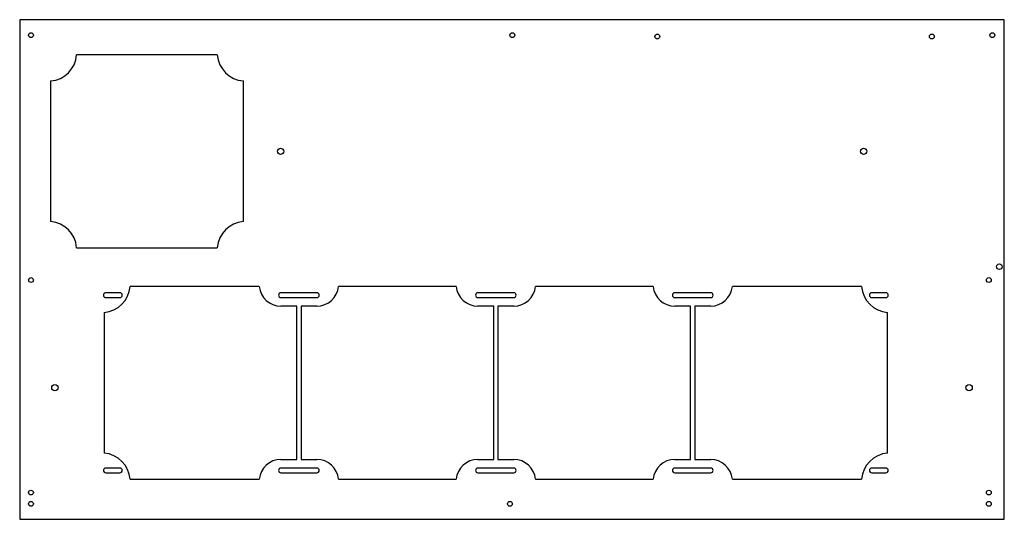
# Model space of a CAD drawing. Header units: millimetres. Extents: x 0 to 700, y -4 to 351.
import ezdxf

# ---------------------------------------------------------------- set-up
doc = ezdxf.new("R2010")
doc.units = ezdxf.units.MM

msp = doc.modelspace()

# ---------------------------------------------------------------- linework, layer by layer
at = {"color": 7, "linetype": 'Continuous', "lineweight": 25}
for p, q in [((0, 351), (0, -4)), ((700, 351), (0, 351)), ((700, -4), (700, 351)), ((140.5, 326), (40.5, 326)), ((22, 307.5), (22, 207.5)), ((159, 207.5), (159, 307.5)), ((40.5, 189), (140.5, 189)), ((170.32, 161.5), (78.5, 161.5)), ((310.32, 161.5), (226.68, 161.5)), ((450.32, 161.5), (366.68, 161.5)), ((598.5, 161.5), (506.68, 161.5)), ((71.25, 156.95), (61.25, 156.95)), ((211.25, 156.95), (185.75, 156.95)), ((351.25, 156.95), (325.75, 156.95)), ((491.25, 156.95), (465.75, 156.95)), ((615.75, 156.95), (605.75, 156.95)), ((61.25, 153.55), (71.25, 153.55)), ((185.75, 153.55), (211.25, 153.55)), ((197, 147.5), (185.75, 147.5)), ((197, 38.5), (197, 147.5)), ((211.25, 147.5), (200, 147.5)), ((200, 147.5), (200, 38.5)), ((325.75, 153.55), (351.25, 153.55)), ((337, 147.5), (325.75, 147.5)), ((337, 38.5), (337, 147.5)), ((351.25, 147.5), (340, 147.5)), ((340, 147.5), (340, 38.5)), ((465.75, 153.55), (491.25, 153.55)), ((477, 147.5), (465.75, 147.5)), ((477, 38.5), (477, 147.5)), ((491.25, 147.5), (480, 147.5)), ((480, 147.5), (480, 38.5)), ((605.75, 153.55), (615.75, 153.55)), ((60, 143), (60, 43)), ((617, 43), (617, 143)), ((185.75, 38.5), (197, 38.5)), ((200, 38.5), (211.25, 38.5)), ((325.75, 38.5), (337, 38.5)), ((340, 38.5), (351.25, 38.5)), ((465.75, 38.5), (477, 38.5)), ((480, 38.5), (491.25, 38.5)), ((71.25, 32.45), (61.25, 32.45)), ((61.25, 29.05), (71.25, 29.05)), ((211.25, 32.45), (185.75, 32.45)), ((185.75, 29.05), (211.25, 29.05)), ((351.25, 32.45), (325.75, 32.45)), ((325.75, 29.05), (351.25, 29.05)), ((491.25, 32.45), (465.75, 32.45)), ((465.75, 29.05), (491.25, 29.05)), ((615.75, 32.45), (605.75, 32.45)), ((605.75, 29.05), (615.75, 29.05)), ((78.5, 24.5), (170.32, 24.5)), ((226.68, 24.5), (310.32, 24.5)), ((366.68, 24.5), (450.32, 24.5)), ((506.68, 24.5), (598.5, 24.5)), ((0, -4), (700, -4))]:
    msp.add_line(p, q, dxfattribs=at)
for centre, radius in [((8, 340), 1.7), ((350.25, 340), 1.7), ((453.3, 339.05), 1.7), ((648.5, 339.05), 1.7), ((691.5, 340), 1.7), ((185.5, 257.5), 2.25), ((600, 257.5), 2.25), ((696.5, 175.5), 2), ((8, 166), 1.7), ((689, 166), 1.7), ((25, 89.5), 2.25), ((675, 89.5), 2.25), ((8, 15), 1.7), ((689, 15), 1.7), ((8, 7), 1.7), ((348.5, 7), 1.7), ((689, 7), 1.7)]:
    msp.add_circle(centre, radius, dxfattribs=at)
for centre, radius, start, end in [((20.5, 327.5), 20.06, 274.28915, 355.71085), ((160.5, 327.5), 20.06, 184.28915, 265.71085), ((20.5, 187.5), 20.06, 4.28915, 85.71085), ((160.5, 187.5), 20.06, 94.28915, 175.71085), ((58.5, 163), 20.06, 274.28915, 355.71085), ((185.75, 163), 15.5, 185.55344, 270), ((211.25, 163), 15.5, 270, 354.44656), ((325.75, 163), 15.5, 185.55344, 270), ((351.25, 163), 15.5, 270, 354.44656), ((465.75, 163), 15.5, 185.55344, 270), ((491.25, 163), 15.5, 270, 354.44656), ((618.5, 163), 20.06, 184.28915, 265.71085), ((61.25, 155.25), 1.7, 90, 270), ((71.25, 155.25), 1.7, 270, 90), ((185.75, 155.25), 1.7, 90, 270), ((211.25, 155.25), 1.7, 270, 90), ((325.75, 155.25), 1.7, 90, 270), ((351.25, 155.25), 1.7, 270, 90), ((465.75, 155.25), 1.7, 90, 270), ((491.25, 155.25), 1.7, 270, 90), ((605.75, 155.25), 1.7, 90, 270), ((615.75, 155.25), 1.7, 270, 90), ((58.5, 23), 20.06, 4.28915, 85.71085), ((618.5, 23), 20.06, 94.28915, 175.71085), ((185.75, 23), 15.5, 90, 174.44656), ((211.25, 23), 15.5, 5.55344, 90), ((325.75, 23), 15.5, 90, 174.44656), ((351.25, 23), 15.5, 5.55344, 90), ((465.75, 23), 15.5, 90, 174.44656), ((491.25, 23), 15.5, 5.55344, 90), ((61.25, 30.75), 1.7, 90, 270), ((71.25, 30.75), 1.7, 270, 90), ((185.75, 30.75), 1.7, 90, 270), ((211.25, 30.75), 1.7, 270, 90), ((325.75, 30.75), 1.7, 90, 270), ((351.25, 30.75), 1.7, 270, 90), ((465.75, 30.75), 1.7, 90, 270), ((491.25, 30.75), 1.7, 270, 90), ((605.75, 30.75), 1.7, 90, 270), ((615.75, 30.75), 1.7, 270, 90)]:
    msp.add_arc(centre, radius, start, end, dxfattribs=at)

doc.saveas('drawing.dxf')
